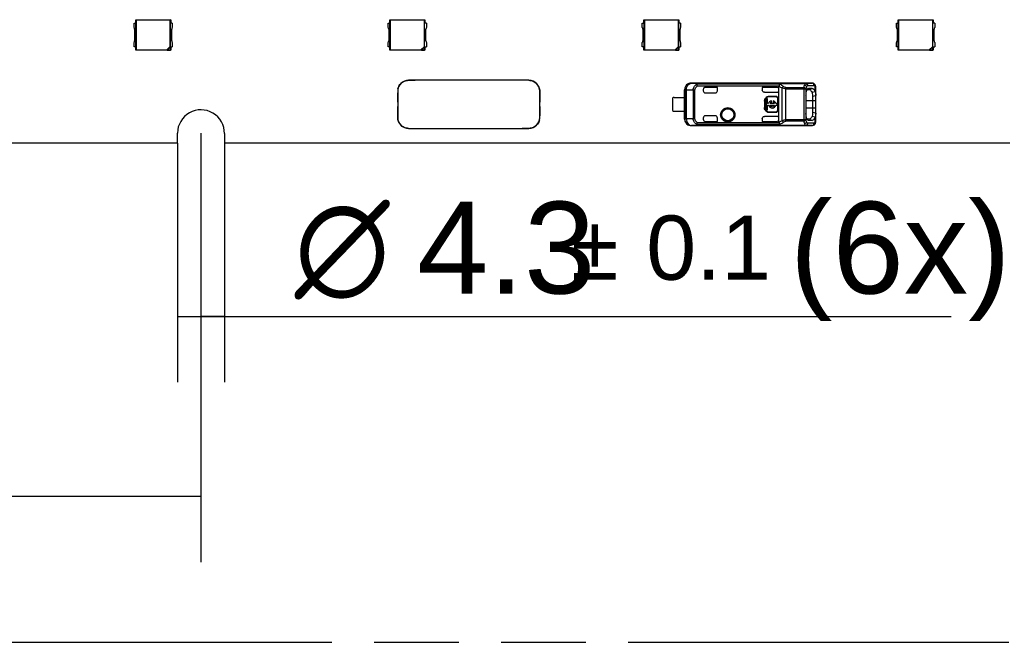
# Model space of a CAD drawing. Header units: millimetres. Extents: x 0 to 210, y 0 to 297.
# Tile 8 of 42: x 114 to 136, y 133 to 147. Entities that reach past the tile are written whole.
import ezdxf
from ezdxf.enums import TextEntityAlignment as Align

# ---------------------------------------------------------------- set-up
doc = ezdxf.new("R2010")
doc.units = ezdxf.units.MM
doc.header["$LTSCALE"] = 19.36
doc.linetypes.add('PHANTOM', pattern=[0.8, 0.45, -0.05, 0.1, -0.05, 0.1, -0.05])
doc.layers.get('0').update_dxf_attribs({"linetype": 'CONTINUOUS'})
doc.layers.add('DEFAULT_3', color=7, linetype='PHANTOM')
doc.layers.add('Z_DIM_2D', color=7, linetype='CONTINUOUS')
doc.styles.add('TEXTSTYLE_3', font='helveticaneueltw1g-ltcn.otf')
doc.styles.add('TEXTSTYLE_4', font='gdt', dxfattribs={"width": 0.7})
doc.dimstyles.new('DIMSTYLE_1', dxfattribs={"dimtxt": 2.1, "dimasz": 3.5, "dimexe": 1.5, "dimexo": 0, "dimgap": 0.525, "dimtad": 1, "dimdec": 3, "dimlfac": 4, "dimdsep": 46, "dimtxsty": 'TEXTSTYLE_3', "dimblk": '_FILLED', "dimblk1": '_FILLED', "dimblk2": '_FILLED', "dimcen": 0.09, "dimclrt": 5, "dimazin": 2, "dimtol": 1, "dimtp": 0.2, "dimtm": 0.2, "dimtfac": 1, "dimtdec": 3, "dimtofl": 0, "dimtmove": 0, "dimatfit": 3, "dimldrblk": '_FILLED', "dimfxl": 0, "dimtolj": 1, "dimarcsym": 0})
doc.dimstyles.new('DIMSTYLE_4', dxfattribs={"dimtxt": 2.1, "dimasz": 3.5, "dimexe": 1.5, "dimexo": 0, "dimgap": 0.525, "dimtad": 1, "dimdec": 3, "dimlfac": 4, "dimdsep": 46, "dimtxsty": 'TEXTSTYLE_3', "dimblk": '_FILLED', "dimblk1": '_FILLED', "dimblk2": '_FILLED', "dimcen": 0.09, "dimclrt": 5, "dimazin": 2, "dimtol": 1, "dimtp": 0.1, "dimtm": 0.1, "dimtfac": 1, "dimtdec": 3, "dimtofl": 0, "dimtmove": 0, "dimatfit": 3, "dimldrblk": '_FILLED', "dimfxl": 0, "dimtolj": 1, "dimarcsym": 0})

# ---------------------------------------------------------------- blocks, each defined once
blk = doc.blocks.new('*D5')
at = {"layer": 'Z_DIM_2D', "color": 2, "linetype": 'Continuous', "transparency": 16777216}
for p, q in [((86.55, 144.323), (86.55, 134.517)), ((117.8, 144.323), (117.8, 134.517)), ((86.55, 136.017), (102.175, 136.017)), ((117.8, 136.017), (102.175, 136.017))]:
    blk.add_line(p, q, dxfattribs=at)
at = {"layer": 'Z_DIM_2D', "color": 5, "linetype": 'Continuous', "transparency": 16777216}
for s, height, style, p in [('125', 2.1, 'TEXTSTYLE_3', (100.083, 136.542)), ('`', 1.47, 'TEXTSTYLE_4', (103.057, 136.857)), ('0.2', 1.47, 'TEXTSTYLE_3', (105.148, 136.857))]:
    blk.add_text(s, height=height, dxfattribs=dict(at, style=style)).set_placement(p, align=Align.CENTER)
blk = doc.blocks.new('_FILLED')
at = {"color": 0, "linetype": 'ByBlock'}
blk.add_solid([(0, 0), (-1, 0.125), (-1, -0.125)], dxfattribs=at)
blk = doc.blocks.new('_NONE')
blk = doc.blocks.new('*D9')
at = {"layer": 'Z_DIM_2D', "color": 2, "linetype": 'Continuous', "transparency": 16777216}
for p, q in [((117.26, 144.098), (117.26, 138.633)), ((118.335, 144.098), (118.335, 138.633)), ((117.26, 140.133), (117.798, 140.133)), ((118.335, 140.133), (117.798, 140.133)), ((117.798, 140.133), (134.959, 140.133))]:
    blk.add_line(p, q, dxfattribs=at)
at = {"layer": 'Z_DIM_2D', "color": 5, "linetype": 'Continuous', "transparency": 16777216}
for s, height, style, p in [('4.3', 2.1, 'TEXTSTYLE_3', (122.744, 140.658)), (' (6x)', 2.1, 'TEXTSTYLE_3', (130.454, 140.658)), ('`', 1.47, 'TEXTSTYLE_4', (126.27, 140.973)), ('0.1', 1.47, 'TEXTSTYLE_3', (127.985, 140.973)), ('n', 2.1, 'TEXTSTYLE_4', (119.944, 140.658))]:
    blk.add_text(s, height=height, dxfattribs=dict(at, style=style)).set_placement(p)

msp = doc.modelspace()

# ---------------------------------------------------------------- linework, layer by layer
at = {"color": 6, "linetype": 'Continuous'}
for p, q in [((116.27015, 146.8446), (116.31093, 146.8446)), ((116.27015, 146.74034), (116.27015, 146.8446)), ((116.30765, 146.9221), (117.10765, 146.9221)), ((116.30765, 146.9221), (116.31617, 146.91359)), ((116.30765, 146.8446), (116.30765, 146.9221)), ((116.31093, 146.2996), (116.31093, 146.8446)), ((117.09913, 146.91359), (116.31617, 146.91359)), ((116.31617, 146.91359), (116.31617, 146.23062)), ((117.10765, 146.9221), (117.09913, 146.91359)), ((117.09913, 146.30955), (117.09913, 146.91359)), ((117.10437, 146.2996), (117.10437, 146.8446)), ((117.14515, 146.8446), (117.10601, 146.8446)), ((117.10765, 146.9221), (117.10765, 146.8446)), ((117.14515, 146.8446), (117.14515, 146.74034)), ((122.08265, 146.8446), (122.12343, 146.8446)), ((122.08265, 146.74034), (122.08265, 146.8446)), ((122.12015, 146.9221), (122.92015, 146.9221)), ((122.12015, 146.9221), (122.12867, 146.91359)), ((122.12015, 146.8446), (122.12015, 146.9221)), ((122.12343, 146.2996), (122.12343, 146.8446)), ((122.91163, 146.91359), (122.12867, 146.91359)), ((122.12867, 146.91359), (122.12867, 146.23062)), ((122.92015, 146.9221), (122.91163, 146.91359)), ((122.91163, 146.30955), (122.91163, 146.91359)), ((122.91687, 146.2996), (122.91687, 146.8446)), ((122.95765, 146.8446), (122.91851, 146.8446)), ((122.92015, 146.9221), (122.92015, 146.8446)), ((122.95765, 146.8446), (122.95765, 146.74034)), ((127.89515, 146.8446), (127.93593, 146.8446)), ((127.89515, 146.74034), (127.89515, 146.8446)), ((127.93265, 146.9221), (128.73265, 146.9221)), ((127.93265, 146.9221), (127.94117, 146.91359)), ((127.93265, 146.8446), (127.93265, 146.9221)), ((127.93593, 146.2996), (127.93593, 146.8446)), ((128.72413, 146.91359), (127.94117, 146.91359)), ((127.94117, 146.91359), (127.94117, 146.23062)), ((128.73265, 146.9221), (128.72413, 146.91359)), ((128.72413, 146.30955), (128.72413, 146.91359)), ((128.72937, 146.2996), (128.72937, 146.8446)), ((128.77015, 146.8446), (128.73101, 146.8446)), ((128.73265, 146.9221), (128.73265, 146.8446)), ((128.77015, 146.8446), (128.77015, 146.74034)), ((133.70765, 146.8446), (133.74843, 146.8446)), ((133.70765, 146.74034), (133.70765, 146.8446)), ((133.74515, 146.9221), (134.54515, 146.9221)), ((133.74515, 146.9221), (133.75367, 146.91359)), ((133.74515, 146.8446), (133.74515, 146.9221)), ((133.74843, 146.2996), (133.74843, 146.8446)), ((134.53663, 146.91359), (133.75367, 146.91359)), ((133.75367, 146.91359), (133.75367, 146.23062)), ((134.54515, 146.9221), (134.53663, 146.91359)), ((134.53663, 146.30955), (134.53663, 146.91359)), ((134.54187, 146.2996), (134.54187, 146.8446)), ((134.58265, 146.8446), (134.54351, 146.8446)), ((134.54515, 146.9221), (134.54515, 146.8446)), ((134.58265, 146.8446), (134.58265, 146.74034)), ((116.28265, 146.70727), (116.28265, 146.43693)), ((117.13265, 146.43693), (117.13265, 146.70727)), ((122.09515, 146.70727), (122.09515, 146.43693)), ((122.94515, 146.43693), (122.94515, 146.70727)), ((127.90765, 146.70727), (127.90765, 146.43693)), ((128.75765, 146.43693), (128.75765, 146.70727)), ((133.72015, 146.70727), (133.72015, 146.43693)), ((134.57015, 146.43693), (134.57015, 146.70727)), ((116.27015, 146.2996), (116.27015, 146.40386)), ((117.14515, 146.40386), (117.14515, 146.2996)), ((122.08265, 146.2996), (122.08265, 146.40386)), ((122.95765, 146.40386), (122.95765, 146.2996)), ((127.89515, 146.2996), (127.89515, 146.40386)), ((128.77015, 146.40386), (128.77015, 146.2996)), ((133.70765, 146.2996), (133.70765, 146.40386)), ((134.58265, 146.40386), (134.58265, 146.2996)), ((116.31093, 146.2996), (116.27015, 146.2996)), ((116.30765, 146.2221), (116.30765, 146.2996)), ((116.31617, 146.23062), (116.30765, 146.2221)), ((117.10765, 146.2221), (116.30765, 146.2221)), ((116.31617, 146.23062), (117.01839, 146.23062)), ((117.01839, 146.23062), (117.09913, 146.31137)), ((117.02823, 146.228), (117.01839, 146.23062)), ((117.02823, 146.228), (117.10175, 146.30152)), ((117.02823, 146.228), (117.10175, 146.228)), ((117.09913, 146.30955), (117.10175, 146.30334)), ((117.10175, 146.228), (117.10175, 146.30152)), ((117.10765, 146.2221), (117.10175, 146.228)), ((117.10601, 146.2996), (117.14515, 146.2996)), ((117.10765, 146.2996), (117.10765, 146.2221)), ((122.12343, 146.2996), (122.08265, 146.2996)), ((122.12015, 146.2221), (122.12015, 146.2996)), ((122.12867, 146.23062), (122.12015, 146.2221)), ((122.92015, 146.2221), (122.12015, 146.2221)), ((122.12867, 146.23062), (122.83089, 146.23062)), ((122.83089, 146.23062), (122.91163, 146.31137)), ((122.84073, 146.228), (122.83089, 146.23062)), ((122.84073, 146.228), (122.91425, 146.30152)), ((122.84073, 146.228), (122.91425, 146.228)), ((122.91163, 146.30955), (122.91425, 146.30334)), ((122.91425, 146.228), (122.91425, 146.30152)), ((122.92015, 146.2221), (122.91425, 146.228)), ((122.91851, 146.2996), (122.95765, 146.2996)), ((122.92015, 146.2996), (122.92015, 146.2221)), ((127.93593, 146.2996), (127.89515, 146.2996)), ((127.93265, 146.2221), (127.93265, 146.2996)), ((127.94117, 146.23062), (127.93265, 146.2221)), ((128.73265, 146.2221), (127.93265, 146.2221)), ((127.94117, 146.23062), (128.64339, 146.23062)), ((128.64339, 146.23062), (128.72413, 146.31137)), ((128.65323, 146.228), (128.64339, 146.23062)), ((128.65323, 146.228), (128.72675, 146.30152)), ((128.65323, 146.228), (128.72675, 146.228)), ((128.72413, 146.30955), (128.72675, 146.30334)), ((128.72675, 146.228), (128.72675, 146.30152)), ((128.73265, 146.2221), (128.72675, 146.228)), ((128.73101, 146.2996), (128.77015, 146.2996)), ((128.73265, 146.2996), (128.73265, 146.2221)), ((133.74843, 146.2996), (133.70765, 146.2996)), ((133.74515, 146.2221), (133.74515, 146.2996)), ((133.75367, 146.23062), (133.74515, 146.2221)), ((134.54515, 146.2221), (133.74515, 146.2221)), ((133.75367, 146.23062), (134.45589, 146.23062)), ((134.45589, 146.23062), (134.53663, 146.31137)), ((134.46573, 146.228), (134.45589, 146.23062)), ((134.46573, 146.228), (134.53925, 146.30152)), ((134.46573, 146.228), (134.53925, 146.228)), ((134.53663, 146.30955), (134.53925, 146.30334)), ((134.53925, 146.228), (134.53925, 146.30152)), ((134.54515, 146.2221), (134.53925, 146.228)), ((134.54351, 146.2996), (134.58265, 146.2996)), ((134.54515, 146.2996), (134.54515, 146.2221)), ((125.30013, 145.53553), (122.70104, 145.53553)), ((128.86263, 144.65017), (128.86263, 145.32102)), ((128.86679, 145.32102), (128.86679, 144.65017)), ((131.37513, 145.47309), (129.01288, 145.47309)), ((129.01704, 145.46893), (129.01288, 145.47309)), ((129.18457, 145.46719), (131.63165, 145.46719)), ((129.28763, 145.32447), (129.28763, 145.29809)), ((129.61263, 145.37447), (129.33763, 145.37447)), ((129.61263, 145.29809), (129.61263, 145.37447)), ((130.97096, 145.37447), (130.63763, 145.37447)), ((130.63763, 145.37447), (130.63763, 145.31315)), ((130.68765, 145.26313), (130.97096, 145.26313)), ((131.02096, 144.57614), (131.02096, 145.39504)), ((131.77703, 145.47067), (131.37513, 145.47067)), ((131.3764, 145.47068), (131.37555, 145.47068)), ((131.6639, 145.32594), (131.70562, 145.32631)), ((131.67945, 145.41839), (131.82404, 145.4198)), ((131.68804, 145.35032), (131.69439, 145.35157)), ((131.77619, 145.35189), (131.69433, 145.35124)), ((131.84749, 145.27295), (131.77687, 145.2546)), ((131.83984, 145.44187), (131.83416, 145.44758)), ((131.84802, 145.43101), (131.83984, 145.44187)), ((131.86263, 145.37167), (131.86254, 145.3774)), ((131.86263, 144.59943), (131.86263, 145.37176)), ((128.58763, 145.12934), (128.58763, 144.84184)), ((128.62513, 145.14184), (128.86317, 145.14184)), ((129.33763, 145.24809), (129.56262, 145.24809)), ((130.68935, 145.06059), (130.68935, 144.91059)), ((130.69596, 145.06059), (130.69596, 144.91059)), ((130.75888, 145.10909), (130.72576, 145.10909)), ((130.72576, 145.10909), (130.72576, 144.86209)), ((130.75888, 145.00215), (130.75888, 145.10909)), ((130.94596, 145.1672), (130.79596, 145.1672)), ((130.94596, 145.16059), (130.79596, 145.16059)), ((130.84647, 145.03571), (130.84647, 145.06734)), ((130.88785, 145.06734), (130.88785, 145.03571)), ((130.99596, 144.86059), (130.99596, 145.11059)), ((131.00258, 144.86059), (131.00258, 145.11059)), ((131.63865, 145.19813), (131.63865, 144.77312)), ((131.78768, 145.17453), (131.86254, 145.18475)), ((131.78777, 145.17453), (131.78773, 144.79662)), ((128.62513, 144.82934), (128.86301, 144.82934)), ((130.72576, 144.86209), (130.75888, 144.86209)), ((130.78448, 145.00215), (130.75888, 145.00215)), ((130.75888, 144.96903), (130.78448, 144.96903)), ((130.75888, 144.86209), (130.75888, 144.96903)), ((130.79596, 144.81059), (130.94596, 144.81059)), ((130.9188, 145.00215), (130.81553, 145.00215)), ((130.81553, 144.96903), (130.9188, 144.96903)), ((130.97576, 145.00215), (130.94985, 145.00215)), ((130.94985, 144.96903), (130.97576, 144.96903)), ((130.97576, 144.96903), (130.97576, 145.00215)), ((129.28763, 144.67309), (129.28763, 144.64672)), ((129.56262, 144.72309), (129.33763, 144.72309)), ((129.33763, 144.59672), (129.61263, 144.59672)), ((129.61263, 144.59672), (129.61263, 144.67309)), ((130.63763, 144.65803), (130.63763, 144.59672)), ((130.63763, 144.59672), (130.97091, 144.59672)), ((130.97096, 144.70806), (130.68765, 144.70806)), ((130.79596, 144.80398), (130.94596, 144.80398)), ((131.70561, 144.64488), (131.66427, 144.64524)), ((131.69457, 144.61959), (131.68849, 144.62073)), ((131.68892, 144.62193), (131.69436, 144.61995)), ((131.69436, 144.61995), (131.77632, 144.61929)), ((131.77692, 144.71675), (131.84753, 144.6984)), ((131.86255, 144.78642), (131.78764, 144.79664)), ((131.86111, 144.57716), (131.86246, 144.5916)), ((131.86246, 144.5916), (131.86263, 144.59945)), ((122.55013, 144.43553), (125.14921, 144.43553)), ((129.0128, 144.49809), (131.37513, 144.49809)), ((131.63166, 144.504), (129.18457, 144.504)), ((131.02096, 144.57614), (131.02132, 144.57154)), ((131.37513, 144.50051), (131.77702, 144.50051)), ((131.63166, 144.50428), (131.63166, 144.504)), ((131.82404, 144.55138), (131.67944, 144.5528)), ((131.83414, 144.5236), (131.83865, 144.52803)), ((117.26043, 144.09803), (117.26265, 144.32825)), ((118.3376, 144.31783), (118.33548, 144.09803)), ((117.26043, 144.09803), (102.71048, 144.09803)), ((136.30013, 144.09803), (118.33548, 144.09803))]:
    msp.add_line(p, q, dxfattribs=at)
at = {"color": 7, "linetype": 'Continuous'}
for p, q in [((122.70104, 145.53553), (122.55013, 145.53553)), ((122.30013, 145.28553), (122.30013, 144.68553)), ((125.55013, 144.68553), (125.55013, 145.28553)), ((131.6328, 145.46709), (131.63072, 145.4669)), ((131.6334, 145.46413), (131.63167, 145.46579)), ((131.63918, 145.46458), (131.64222, 145.46377)), ((131.64222, 145.46377), (131.6446, 145.4629)), ((131.6446, 145.4629), (131.6477, 145.46162)), ((125.14921, 144.43553), (125.30013, 144.43553))]:
    msp.add_line(p, q, dxfattribs=at)
at = {"color": 9, "linetype": 'Continuous'}
for p, q in [((128.86679, 145.32102), (128.86263, 145.32102)), ((128.86679, 145.31894), (129.09572, 145.31732)), ((128.90187, 144.65305), (128.90187, 145.31813)), ((129.01704, 145.46893), (129.18457, 145.46719)), ((129.05742, 145.31813), (129.05742, 144.65305)), ((129.09572, 144.65386), (129.09572, 145.31732)), ((129.13119, 145.44093), (129.15262, 145.39965)), ((131.03584, 145.44444), (129.15262, 145.44444)), ((129.15262, 145.39965), (129.15262, 145.44444)), ((131.02132, 145.39965), (129.15262, 145.39965)), ((129.18458, 145.46719), (129.18458, 145.46588)), ((129.18458, 145.46588), (131.63167, 145.46588)), ((131.09167, 144.61231), (131.09167, 145.35887)), ((131.17664, 144.60024), (131.17664, 145.37093)), ((131.17664, 145.33951), (131.63359, 145.3395)), ((131.17666, 145.37093), (131.58661, 145.37093)), ((131.58661, 145.37093), (131.58661, 144.60024)), ((131.63165, 145.46719), (131.77703, 145.47067)), ((131.63359, 145.3395), (131.63359, 144.63167)), ((131.70562, 145.32631), (131.77619, 145.35189)), ((131.83415, 145.44759), (131.8342, 145.44755)), ((131.84758, 145.27223), (131.84758, 145.41053)), ((130.68935, 145.06059), (130.69596, 145.06059)), ((130.79596, 145.16059), (130.79596, 145.1672)), ((130.94596, 145.1672), (130.94596, 145.16059)), ((130.99596, 145.11059), (131.00258, 145.11059)), ((131.63865, 145.07309), (131.86263, 145.07309)), ((130.69596, 144.91059), (130.68935, 144.91059)), ((130.79596, 144.80398), (130.79596, 144.81059)), ((130.94596, 144.81059), (130.94596, 144.80398)), ((131.00258, 144.86059), (130.99596, 144.86059)), ((131.86263, 144.89809), (131.63865, 144.89809)), ((128.86263, 144.65017), (128.86679, 144.65017)), ((129.09572, 144.65386), (128.86679, 144.65225)), ((131.63359, 144.63167), (131.17664, 144.63167)), ((131.58661, 144.60024), (131.17665, 144.60024)), ((131.77632, 144.61929), (131.70561, 144.64488)), ((131.84758, 144.56066), (131.84758, 144.69893)), ((129.0128, 144.49809), (129.01696, 144.50226)), ((129.18457, 144.504), (129.01696, 144.50226)), ((129.15262, 144.57154), (129.13119, 144.53025)), ((129.15262, 144.57154), (131.02132, 144.57154)), ((129.15262, 144.52675), (129.15262, 144.57154)), ((131.03613, 144.52675), (129.15262, 144.52675)), ((131.63167, 144.50531), (129.18458, 144.50531)), ((129.18458, 144.50531), (129.18458, 144.504)), ((131.63173, 144.50421), (131.63166, 144.50428)), ((131.77702, 144.50051), (131.63166, 144.504)), ((131.83413, 144.52358), (131.83421, 144.52365))]:
    msp.add_line(p, q, dxfattribs=at)
at = {"color": 6, "linetype": 'Continuous'}
for points in [[(131.86254, 145.3774), (131.86139, 145.39199), (131.85875, 145.40577), (131.85434, 145.41884), (131.84802, 145.43101)], [(131.63209, 144.50407), (131.63314, 144.50408), (131.635, 144.50416), (131.6368, 144.50431), (131.63857, 144.50452), (131.6404, 144.50481), (131.64223, 144.50516), (131.64408, 144.5056), (131.64592, 144.50611), (131.64778, 144.5067), (131.64964, 144.50737), (131.65151, 144.50814), (131.65339, 144.509), (131.65527, 144.50995), (131.65715, 144.51101), (131.65856, 144.51187)], [(131.83865, 144.52803), (131.84709, 144.53872), (131.85361, 144.55066), (131.85824, 144.56353), (131.86111, 144.57716)]]:
    msp.add_lwpolyline(points, dxfattribs=at)
at = {"color": 9, "linetype": 'Continuous'}
msp.add_lwpolyline([(131.63166, 144.50531), (131.63164, 144.50516), (131.63163, 144.50503), (131.63164, 144.5049), (131.63164, 144.50479), (131.63157, 144.50469), (131.63153, 144.5046), (131.63163, 144.50452), (131.63175, 144.50444), (131.63178, 144.50431), (131.63177, 144.50421), (131.63173, 144.50421)], dxfattribs=at)
for radius in [0.14645, 0.13807]:
    msp.add_circle((129.85013, 144.74809), radius, dxfattribs=at)
at = {"color": 6, "linetype": 'Continuous'}
for centre, radius, start, end in [((116.23265, 146.70727), 0.05, 0, 41.409622), ((117.18265, 146.70727), 0.05, 138.590378, 180), ((122.04515, 146.70727), 0.05, 0, 41.409622), ((122.99515, 146.70727), 0.05, 138.590378, 180), ((127.85765, 146.70727), 0.05, 0, 41.409622), ((128.80765, 146.70727), 0.05, 138.590378, 180), ((133.67015, 146.70727), 0.05, 0, 41.409622), ((134.62015, 146.70727), 0.05, 138.590378, 180), ((116.23265, 146.43693), 0.05, 318.590378, 360), ((117.18265, 146.43693), 0.05, 180, 221.409622), ((122.04515, 146.43693), 0.05, 318.590378, 360), ((122.99515, 146.43693), 0.05, 180, 221.409622), ((127.85765, 146.43693), 0.05, 318.590378, 360), ((128.80765, 146.43693), 0.05, 180, 221.409622), ((133.67015, 146.43693), 0.05, 318.590378, 360), ((134.62015, 146.43693), 0.05, 180, 221.409622), ((129.33763, 145.32446), 0.05001, 90.006822, 179.993527), ((129.33763, 145.29809), 0.05, 180, 270), ((130.97096, 145.32446), 0.05001, 0.006371, 89.993165), ((131.05054, 145.39507), 0.02957, 171.098582, 180.062471), ((131.77772, 145.39383), 0.07685, 82.65747, 89.953391), ((128.62513, 145.07934), 0.0625, 90, 126.869898), ((130.7961, 145.06048), 0.10011, 90.077555, 179.921344), ((130.79605, 145.06052), 0.10668, 90.048173, 144.138921), ((130.86716, 144.98559), 0.08432, 104.204189, 168.672739), ((130.86716, 144.98559), 0.05423, 112.431983, 162.215345), ((130.86716, 144.98559), 0.08432, 11.327261, 75.795811), ((130.86716, 144.98559), 0.05423, 17.784655, 67.568017), ((130.94589, 145.11052), 0.05668, 0.069695, 89.930305), ((130.94596, 145.11059), 0.05, 0, 90), ((117.80013, 144.32304), 0.5375, 359.443816, 179.44493), ((128.62513, 144.89184), 0.0625, 233.130102, 270), ((130.79605, 144.91066), 0.10668, 207.092865, 269.952035), ((130.79649, 144.91112), 0.10067, 215.878028, 224.7585), ((130.86716, 144.98559), 0.08432, 191.327261, 348.672739), ((130.86716, 144.98559), 0.05423, 197.784655, 342.215345), ((130.94589, 144.86066), 0.05668, 270.069695, 359.930305), ((130.94596, 144.86059), 0.05, 270, 360), ((129.01274, 144.64812), 0.15012, 180.014677, 187.537667), ((129.0168, 144.65225), 0.15001, 180.003333, 270.059829), ((129.33763, 144.67309), 0.05, 90, 180), ((129.33763, 144.64672), 0.05001, 180.006473, 269.993178), ((130.97097, 144.64672), 0.05, 269.937882, 359.974477), ((130.97095, 144.65804), 0.05001, 0.008145, 89.983132), ((131.75399, 144.74876), 0.10603, 331.967632, 338.32644)]:
    msp.add_arc(centre, radius, start, end, dxfattribs=at)
at = {"color": 7, "linetype": 'Continuous'}
for centre, radius, start, end in [((122.55013, 145.28552), 0.25001, 90.016694, 179.998673), ((122.5705, 145.17704), 0.35999, 97.122662, 97.838048), ((125.30012, 145.28552), 0.25001, 0.001327, 89.998673), ((125.60889, 145.19365), 3.30932, 178.869586, 179.085997), ((126.3282, 145.17894), 4.02878, 178.484229, 178.86233), ((128.04846, 145.13337), 5.74964, 178.212041, 178.483754), ((122.53121, 145.28787), 0.23094, 166.580339, 173.811915), ((125.30843, 145.28994), 0.24073, 41.170877, 43.123089), ((125.31528, 145.29585), 0.23168, 36.666088, 41.186295), ((125.32265, 145.30141), 0.22245, 33.618903, 36.64951), ((125.32052, 145.30008), 0.22497, 27.387443, 33.599692), ((124.84436, 145.24026), 0.70639, 2.054456, 2.472378), ((131.63152, 145.42322), 0.04397, 84.421576, 89.837122), ((131.52144, 145.46534), 0.11023, 0.277864, 0.885436), ((131.62818, 145.42328), 0.04274, 79.502402, 85.324416), ((131.62742, 145.41897), 0.04711, 75.539707, 79.538654), ((131.62672, 145.41625), 0.04993, 71.95277, 75.547179), ((131.62616, 145.4145), 0.05176, 69.134847, 71.959762), ((131.62571, 145.41334), 0.05301, 47.205116, 69.134082), ((131.62945, 145.42043), 0.04505, 62.694539, 66.10244), ((131.62797, 145.41766), 0.04819, 58.234685, 62.636245), ((131.62753, 145.41545), 0.05024, 44.01175, 50.055691), ((131.63068, 145.41892), 0.04555, 43.624955, 47.162648), ((131.62547, 145.41703), 0.05318, 1.454774, 9.099052), ((129.63756, 144.98052), 7.33762, 179.578893, 180.336328), ((118.21184, 144.99054), 7.33847, 359.578957, 0.336272), ((123.00588, 144.7308), 0.70637, 182.055037, 182.471983), ((122.55013, 144.68554), 0.25001, 180.001327, 269.998673), ((125.30012, 144.68554), 0.25001, 270.01669, 359.998673), ((125.31904, 144.68319), 0.23094, 346.580864, 353.812519), ((119.79917, 144.83772), 5.75227, 358.212566, 358.484129), ((121.52052, 144.79213), 4.03032, 358.484599, 358.862634), ((122.24035, 144.77742), 3.31033, 358.86989, 359.086334), ((122.52974, 144.67098), 0.22496, 207.387547, 213.599193), ((122.5276, 144.66965), 0.22245, 213.618408, 216.649547), ((122.53497, 144.67521), 0.23168, 216.666121, 221.186044), ((122.54182, 144.68112), 0.24072, 221.170629, 223.122895), ((125.27975, 144.79404), 0.36001, 277.121527, 277.838288), ((131.6315, 144.54831), 0.04431, 270.192723, 292.477127), ((131.62165, 144.55989), 0.05735, 317.077623, 333.29499)]:
    msp.add_arc(centre, radius, start, end, dxfattribs=at)
at = {"color": 9, "linetype": 'Continuous'}
for centre, radius, start, end in [((129.0168, 145.31892), 0.15001, 89.905776, 179.994734), ((131.72322, 145.35838), 0.07427, 126.10874, 127.075701), ((131.77689, 145.42636), 0.04431, 80.332749, 89.815779), ((131.80716, 145.41781), 0.04019, 42.113988, 52.685238), ((131.62525, 144.55773), 0.05326, 310.698751, 316.145221), ((131.77689, 144.54482), 0.04431, 270.191762, 279.645622), ((131.80719, 144.55333), 0.04014, 307.740874, 312.162057)]:
    msp.add_arc(centre, radius, start, end, dxfattribs=at)
at = {"color": 6, "linetype": 'Continuous'}
for centre, major_axis, start_param, end_param in [((129.56262, 145.29809), (0.05001, 0), -1.57079633, 0), ((130.97096, 145.31314), (0, 0.05001), -3.14159265, -1.57079632), ((129.56262, 144.67309), (0.05001, 0), -0.00000029, 1.57079633)]:
    msp.add_ellipse(centre, major_axis=major_axis, ratio=0.9998477, start_param=start_param, end_param=end_param, dxfattribs=at)
at = {"color": 7, "linetype": 'Continuous'}
for points, knots in [([(122.30658, 145.34147), (122.31475, 145.37585), (122.34661, 145.44143), (122.40155, 145.48964), (122.43274, 145.50624)], [0, 0, 0, 0, 0.50002827, 1, 1, 1, 1]), ([(125.3001, 145.53553), (125.33431, 145.535), (125.40335, 145.52061), (125.46075, 145.47947), (125.48414, 145.45449)], [0, 0, 0, 0, 0.4998835, 1, 1, 1, 1]), ([(131.63072, 145.4669), (131.63105, 145.46691), (131.6318, 145.46688), (131.63176, 145.46609), (131.63197, 145.46601)], [0, 0, 0, 0, 0.59327712, 1, 1, 1, 1]), ([(131.63617, 145.46669), (131.63577, 145.46696), (131.63453, 145.46692), (131.63344, 145.4671), (131.6328, 145.46709)], [0, 0, 0, 0, 0.43511942, 1, 1, 1, 1]), ([(131.67865, 145.41719), (131.67434, 145.42739), (131.65805, 145.44334), (131.64131, 145.45687), (131.6334, 145.46413)], [0, 0, 0, 0, 0.50771251, 1, 1, 1, 1]), ([(131.63617, 145.46669), (131.63647, 145.46651), (131.63529, 145.46633), (131.63473, 145.46548), (131.63498, 145.46539)], [0, 0, 0, 0, 0.57000079, 1, 1, 1, 1]), ([(125.54368, 144.62959), (125.5355, 144.59521), (125.50364, 144.52963), (125.44871, 144.48143), (125.41752, 144.46482)], [0, 0, 0, 0, 0.50002824, 1, 1, 1, 1]), ([(122.55014, 144.43553), (122.51594, 144.43606), (122.4469, 144.45046), (122.38951, 144.49159), (122.36612, 144.51657)], [0, 0, 0, 0, 0.49988309, 1, 1, 1, 1]), ([(131.63207, 144.50407), (131.63294, 144.50408), (131.63853, 144.50489), (131.64403, 144.5061), (131.64857, 144.50752)], [0, 0, 0, 0, 0.15491287, 1, 1, 1, 1]), ([(131.65856, 144.51187), (131.65919, 144.51228), (131.66122, 144.5137), (131.66298, 144.51572), (131.66351, 144.51739)], [0, 0, 0, 0, 0.30015417, 1, 1, 1, 1]), ([(131.66351, 144.51739), (131.66369, 144.51794), (131.6639, 144.51911), (131.66377, 144.52028), (131.66364, 144.52086)], [0, 0, 0, 0, 0.49726213, 1, 1, 1, 1])]:
    msp.add_open_spline(points, degree=3, knots=knots, dxfattribs=at)
for points in [[(122.43274, 145.50624), (122.46005, 145.52078), (122.49076, 145.52945), (122.52141, 145.53367)], [(122.52586, 145.53425), (122.54659, 145.53684), (122.56754, 145.53763), (122.58842, 145.5377)], [(122.58842, 145.5377), (122.62594, 145.53781), (122.66348, 145.53695), (122.70098, 145.53553)], [(125.52027, 145.40357), (125.53553, 145.37411), (125.54358, 145.34075), (125.54729, 145.30778)], [(125.54729, 145.30778), (125.54868, 145.29547), (125.54955, 145.2831), (125.55009, 145.27073)], [(125.55029, 145.26558), (125.55155, 145.2304), (125.55054, 145.19518), (125.55008, 145.15998)], [(131.63498, 145.46539), (131.63631, 145.46489), (131.63778, 145.46486), (131.63918, 145.46458)], [(131.63579, 145.46698), (131.64417, 145.46616), (131.65258, 145.46275), (131.65923, 145.45759)], [(131.65923, 145.45759), (131.66904, 145.45), (131.67602, 145.43769), (131.67798, 145.42544)], [(122.3002, 145.13642), (122.29981, 145.17309), (122.29941, 145.20977), (122.29999, 145.24644)], [(122.30014, 145.03445), (122.3004, 145.06844), (122.30056, 145.10243), (122.3002, 145.13642)], [(125.55008, 145.15998), (125.54951, 145.11786), (125.54996, 145.07574), (125.55019, 145.03361)], [(122.29996, 144.70547), (122.2987, 144.74065), (122.29971, 144.77588), (122.30018, 144.81108)], [(122.30018, 144.81108), (122.30074, 144.8532), (122.3003, 144.89533), (122.30007, 144.93745)], [(125.55012, 144.93662), (125.54985, 144.90263), (125.54969, 144.86863), (125.55005, 144.83464)], [(125.55005, 144.83464), (125.55045, 144.79798), (125.55085, 144.7613), (125.55026, 144.72464)], [(122.30296, 144.66328), (122.30158, 144.67559), (122.3007, 144.68796), (122.30017, 144.70033)], [(122.32999, 144.56749), (122.31472, 144.59695), (122.30668, 144.63032), (122.30296, 144.66328)], [(125.26184, 144.43336), (125.22429, 144.43325), (125.18673, 144.43412), (125.1492, 144.43553)], [(125.32438, 144.43681), (125.30367, 144.43422), (125.28272, 144.43343), (125.26184, 144.43336)], [(125.41752, 144.46482), (125.39021, 144.45028), (125.3595, 144.44161), (125.32885, 144.43739)], [(131.66348, 144.51731), (131.65923, 144.51313), (131.6541, 144.50969), (131.64859, 144.50741)], [(131.67863, 144.5528), (131.67831, 144.53994), (131.67266, 144.52633), (131.66348, 144.51731)], [(131.67289, 144.53412), (131.67439, 144.53711), (131.67564, 144.54023), (131.67661, 144.54343)], [(131.67661, 144.54343), (131.67758, 144.54668), (131.67826, 144.55002), (131.6786, 144.55339)]]:
    msp.add_open_spline(points, degree=3, dxfattribs=at)
at = {"color": 6, "linetype": 'Continuous'}
for points, knots in [([(129.0136, 145.47309), (128.97519, 145.47316), (128.89491, 145.44168), (128.86263, 145.36152), (128.86263, 145.3231)], [0, 0, 0, 0, 0.4999944, 1, 1, 1, 1]), ([(129.14955, 145.46022), (129.15171, 145.46144), (129.16282, 145.4661), (129.17507, 145.46716), (129.18457, 145.46719)], [0, 0, 0, 0, 0.2070594, 1, 1, 1, 1]), ([(131.03584, 145.44444), (131.03408, 145.44207), (131.02647, 145.42812), (131.02332, 145.41232), (131.02132, 145.39965)], [0, 0, 0, 0, 0.187046, 1, 1, 1, 1]), ([(131.63851, 145.19832), (131.63862, 145.2083), (131.64021, 145.24464), (131.64589, 145.28124), (131.65482, 145.30612)], [0, 0, 0, 0, 0.27409158, 1, 1, 1, 1]), ([(131.66015, 145.31901), (131.66108, 145.32098), (131.66463, 145.32798), (131.66893, 145.33464), (131.67261, 145.33896)], [0, 0, 0, 0, 0.27682192, 1, 1, 1, 1]), ([(131.67261, 145.33896), (131.67379, 145.34034), (131.67817, 145.34503), (131.68367, 145.34885), (131.68804, 145.35034)], [0, 0, 0, 0, 0.2830325, 1, 1, 1, 1]), ([(131.70577, 145.3263), (131.71245, 145.32636), (131.73156, 145.32144), (131.75791, 145.29527), (131.77069, 145.26907), (131.77704, 145.25361)], [0, 0, 0, 0, 0.1871877, 0.53146382, 1, 1, 1, 1]), ([(131.77645, 145.35157), (131.78311, 145.35172), (131.80276, 145.34609), (131.8284, 145.31684), (131.84141, 145.28902), (131.84758, 145.27223)], [0, 0, 0, 0, 0.17842139, 0.52071129, 1, 1, 1, 1]), ([(131.83421, 145.44754), (131.82462, 145.45625), (131.80908, 145.46572), (131.79198, 145.46948), (131.78754, 145.47005)], [0, 0, 0, 0, 0.74308042, 1, 1, 1, 1]), ([(131.85241, 145.26185), (131.85455, 145.25653), (131.8619, 145.23138), (131.86262, 145.20494), (131.86263, 145.1846)], [0, 0, 0, 0, 0.21975154, 1, 1, 1, 1]), ([(131.77704, 145.25361), (131.77927, 145.24796), (131.78681, 145.22222), (131.78782, 145.19516), (131.78777, 145.17453)], [0, 0, 0, 0, 0.22756218, 1, 1, 1, 1]), ([(129.68588, 144.74809), (129.68588, 144.78993), (129.72163, 144.87658), (129.80829, 144.91234), (129.85013, 144.91234)], [0, 0, 0, 0, 0.49998874, 1, 1, 1, 1]), ([(129.85013, 144.91234), (129.89196, 144.91234), (129.97862, 144.87658), (130.01437, 144.78993), (130.01437, 144.74809)], [0, 0, 0, 0, 0.49998874, 1, 1, 1, 1]), ([(128.86392, 144.62843), (128.86856, 144.59337), (128.90485, 144.52422), (128.97824, 144.49805), (129.0136, 144.49809)], [0, 0, 0, 0, 0.50002577, 1, 1, 1, 1]), ([(128.90187, 144.65225), (128.90191, 144.63296), (128.90751, 144.59524), (128.93179, 144.54603), (128.9693, 144.51133), (129.00113, 144.50236), (129.0162, 144.50225)], [0, 0, 0, 0, 0.27964958, 0.54310948, 0.78150477, 1, 1, 1, 1]), ([(129.85013, 144.58385), (129.80829, 144.58385), (129.72164, 144.6196), (129.68588, 144.70626), (129.68588, 144.74809)], [0, 0, 0, 0, 0.49998874, 1, 1, 1, 1]), ([(130.01437, 144.74809), (130.01437, 144.70626), (129.97862, 144.6196), (129.89196, 144.58385), (129.85013, 144.58385)], [0, 0, 0, 0, 0.49998874, 1, 1, 1, 1]), ([(131.64918, 144.68321), (131.64742, 144.68995), (131.64101, 144.71957), (131.63858, 144.74998), (131.63851, 144.77331)], [0, 0, 0, 0, 0.22983521, 1, 1, 1, 1]), ([(131.67338, 144.63201), (131.67213, 144.63343), (131.66685, 144.64004), (131.6626, 144.64744), (131.65976, 144.65336)], [0, 0, 0, 0, 0.22370315, 1, 1, 1, 1]), ([(131.6885, 144.62094), (131.68717, 144.62141), (131.68141, 144.624), (131.6766, 144.62834), (131.67338, 144.63201)], [0, 0, 0, 0, 0.2242368, 1, 1, 1, 1]), ([(131.77705, 144.71759), (131.77264, 144.70676), (131.75884, 144.67617), (131.72885, 144.64468), (131.7057, 144.64488)], [0, 0, 0, 0, 0.33561149, 1, 1, 1, 1]), ([(131.84758, 144.69893), (131.84328, 144.68725), (131.8295, 144.6555), (131.80057, 144.61947), (131.77671, 144.61959)], [0, 0, 0, 0, 0.34274437, 1, 1, 1, 1]), ([(131.78773, 144.79662), (131.78765, 144.78936), (131.78662, 144.76279), (131.78309, 144.73599), (131.77705, 144.71759)], [0, 0, 0, 0, 0.27269326, 1, 1, 1, 1]), ([(131.86263, 144.78652), (131.86262, 144.77933), (131.86205, 144.75352), (131.85942, 144.72701), (131.85252, 144.7096)], [0, 0, 0, 0, 0.27726145, 1, 1, 1, 1]), ([(129.18453, 144.504), (129.17214, 144.50405), (129.1495, 144.5055), (129.13496, 144.52268), (129.13119, 144.53025)], [0, 0, 0, 0, 0.59434305, 1, 1, 1, 1]), ([(131.02132, 144.57154), (131.02274, 144.56254), (131.02621, 144.54715), (131.03213, 144.53213), (131.03613, 144.52675)], [0, 0, 0, 0, 0.57626039, 1, 1, 1, 1]), ([(131.60503, 144.54399), (131.60697, 144.53969), (131.61387, 144.52565), (131.62298, 144.51207), (131.63167, 144.50531)], [0, 0, 0, 0, 0.29988908, 1, 1, 1, 1]), ([(131.77773, 144.5005), (131.7821, 144.5005), (131.79908, 144.50192), (131.81533, 144.50919), (131.82554, 144.51658)], [0, 0, 0, 0, 0.25737031, 1, 1, 1, 1])]:
    msp.add_open_spline(points, degree=3, knots=knots, dxfattribs=at)
at = {"color": 9, "linetype": 'Continuous'}
for points, knots in [([(128.90187, 145.31894), (128.90196, 145.33824), (128.90765, 145.37597), (128.93208, 145.42519), (128.96973, 145.45987), (129.00166, 145.46882), (129.01677, 145.46893)], [0, 0, 0, 0, 0.27933378, 0.5426904, 0.78120522, 1, 1, 1, 1]), ([(129.05742, 145.31732), (129.05774, 145.34218), (129.07255, 145.39246), (129.11001, 145.42817), (129.13119, 145.44093)], [0, 0, 0, 0, 0.50140542, 1, 1, 1, 1]), ([(129.09572, 145.31732), (129.09578, 145.33452), (129.1095, 145.36922), (129.13737, 145.39139), (129.15262, 145.39965)], [0, 0, 0, 0, 0.49796006, 1, 1, 1, 1]), ([(129.13119, 145.44093), (129.13437, 145.44672), (129.1399, 145.45423), (129.14748, 145.45909), (129.14955, 145.46022)], [0, 0, 0, 0, 0.73729948, 1, 1, 1, 1]), ([(129.18458, 145.46588), (129.17557, 145.46532), (129.15815, 145.46505), (129.15312, 145.4496), (129.15262, 145.44444)], [0, 0, 0, 0, 0.63530163, 1, 1, 1, 1]), ([(131.11999, 145.3946), (131.11353, 145.3999), (131.08748, 145.41964), (131.05839, 145.43534), (131.03584, 145.44444)], [0, 0, 0, 0, 0.25572406, 1, 1, 1, 1]), ([(131.09166, 145.35887), (131.09654, 145.36955), (131.10554, 145.38248), (131.11712, 145.39251), (131.11999, 145.39459)], [0, 0, 0, 0, 0.76800927, 1, 1, 1, 1]), ([(131.17664, 145.33951), (131.16894, 145.33959), (131.1398, 145.34158), (131.11108, 145.34969), (131.09167, 145.35887)], [0, 0, 0, 0, 0.26412333, 1, 1, 1, 1]), ([(131.17666, 145.37093), (131.17111, 145.3709), (131.15031, 145.37369), (131.13173, 145.38496), (131.11999, 145.3946)], [0, 0, 0, 0, 0.2676694, 1, 1, 1, 1]), ([(131.60502, 145.42717), (131.60321, 145.42317), (131.59569, 145.4049), (131.59022, 145.38585), (131.58661, 145.37093)], [0, 0, 0, 0, 0.22280898, 1, 1, 1, 1]), ([(131.63359, 145.3395), (131.63212, 145.3432), (131.62108, 145.35943), (131.60166, 145.36824), (131.58661, 145.37092)], [0, 0, 0, 0, 0.20649819, 1, 1, 1, 1]), ([(131.60502, 145.42718), (131.61615, 145.42531), (131.63694, 145.41543), (131.64982, 145.39578), (131.652, 145.38545)], [0, 0, 0, 0, 0.51645361, 1, 1, 1, 1]), ([(131.63167, 145.46588), (131.63002, 145.4646), (131.62288, 145.45818), (131.61731, 145.45021), (131.61351, 145.44376)], [0, 0, 0, 0, 0.21814094, 1, 1, 1, 1]), ([(131.652, 145.38545), (131.65022, 145.38219), (131.64277, 145.36744), (131.6372, 145.35179), (131.63359, 145.3395)], [0, 0, 0, 0, 0.22473631, 1, 1, 1, 1]), ([(131.67844, 145.41764), (131.67603, 145.41582), (131.66541, 145.40673), (131.65718, 145.39507), (131.652, 145.38545)], [0, 0, 0, 0, 0.21665607, 1, 1, 1, 1]), ([(131.82404, 145.4198), (131.82419, 145.4314), (131.81677, 145.45506), (131.79532, 145.46818), (131.78433, 145.47004)], [0, 0, 0, 0, 0.50982998, 1, 1, 1, 1]), ([(131.84758, 145.41053), (131.84411, 145.41368), (131.83709, 145.41953), (131.82804, 145.4199), (131.82404, 145.4198)], [0, 0, 0, 0, 0.53932237, 1, 1, 1, 1]), ([(131.83699, 145.44474), (131.84301, 145.43808), (131.84807, 145.42583), (131.8479, 145.41368), (131.84757, 145.41055)], [0, 0, 0, 0, 0.74004827, 1, 1, 1, 1]), ([(131.86263, 145.37171), (131.86262, 145.37959), (131.86157, 145.39424), (131.85281, 145.4068), (131.84758, 145.41053)], [0, 0, 0, 0, 0.55095924, 1, 1, 1, 1]), ([(129.13119, 144.53025), (129.11002, 144.54302), (129.07256, 144.57873), (129.05774, 144.629), (129.05742, 144.65386)], [0, 0, 0, 0, 0.49859047, 1, 1, 1, 1]), ([(129.15262, 144.57154), (129.13731, 144.5797), (129.1094, 144.60197), (129.09592, 144.63665), (129.09572, 144.65386)], [0, 0, 0, 0, 0.50195566, 1, 1, 1, 1]), ([(131.09167, 144.61231), (131.09787, 144.61509), (131.12489, 144.626), (131.15428, 144.63166), (131.17664, 144.63167)], [0, 0, 0, 0, 0.23302047, 1, 1, 1, 1]), ([(131.09167, 144.61231), (131.09652, 144.6017), (131.1055, 144.58877), (131.11706, 144.57872), (131.11999, 144.57658)], [0, 0, 0, 0, 0.76277571, 1, 1, 1, 1]), ([(131.11999, 144.57659), (131.12371, 144.57966), (131.14013, 144.59201), (131.16082, 144.60026), (131.17665, 144.60024)], [0, 0, 0, 0, 0.23352445, 1, 1, 1, 1]), ([(131.58661, 144.60024), (131.59185, 144.60118), (131.61005, 144.60642), (131.62847, 144.61878), (131.63359, 144.63167)], [0, 0, 0, 0, 0.27740925, 1, 1, 1, 1]), ([(131.58661, 144.60024), (131.58789, 144.59493), (131.59285, 144.57583), (131.59914, 144.557), (131.60503, 144.54399)], [0, 0, 0, 0, 0.27675073, 1, 1, 1, 1]), ([(131.65201, 144.58573), (131.64983, 144.57539), (131.63695, 144.55574), (131.61616, 144.54586), (131.60503, 144.54399)], [0, 0, 0, 0, 0.48355623, 1, 1, 1, 1]), ([(131.63359, 144.63167), (131.63487, 144.62731), (131.63987, 144.61157), (131.64627, 144.59622), (131.65201, 144.58572)], [0, 0, 0, 0, 0.27541232, 1, 1, 1, 1]), ([(131.65201, 144.58572), (131.65399, 144.58205), (131.66135, 144.56974), (131.67123, 144.5588), (131.67944, 144.5528)], [0, 0, 0, 0, 0.29098891, 1, 1, 1, 1]), ([(131.84758, 144.56066), (131.8528, 144.56441), (131.86155, 144.57695), (131.86262, 144.59159), (131.86263, 144.59945)], [0, 0, 0, 0, 0.44989696, 1, 1, 1, 1]), ([(129.18458, 144.50531), (129.18184, 144.50541), (129.1734, 144.50606), (129.16448, 144.5078), (129.15975, 144.51118)], [0, 0, 0, 0, 0.32051622, 1, 1, 1, 1]), ([(131.03613, 144.52675), (131.04354, 144.52978), (131.07328, 144.54313), (131.101, 144.56099), (131.11999, 144.57659)], [0, 0, 0, 0, 0.24585685, 1, 1, 1, 1]), ([(131.78431, 144.50114), (131.79531, 144.503), (131.81677, 144.51611), (131.8242, 144.53978), (131.82404, 144.55138)], [0, 0, 0, 0, 0.49016955, 1, 1, 1, 1]), ([(131.82404, 144.55138), (131.82804, 144.55128), (131.8371, 144.55166), (131.84412, 144.55751), (131.84758, 144.56066)], [0, 0, 0, 0, 0.46060986, 1, 1, 1, 1]), ([(131.83421, 144.52365), (131.84152, 144.53031), (131.84801, 144.54375), (131.84793, 144.55717), (131.84757, 144.56064)], [0, 0, 0, 0, 0.73879709, 1, 1, 1, 1])]:
    msp.add_open_spline(points, degree=3, knots=knots, dxfattribs=at)
for points in [[(129.15262, 145.44444), (129.14539, 145.44474), (129.13794, 145.44356), (129.13119, 145.44093)], [(131.02096, 145.39504), (131.04571, 145.38564), (131.0697, 145.37365), (131.09167, 145.35887)], [(131.61351, 145.44376), (131.61036, 145.43841), (131.60757, 145.43284), (131.60502, 145.42717)], [(131.80568, 145.4583), (131.81475, 145.45829), (131.82431, 145.45527), (131.83152, 145.44978)], [(131.09167, 144.61231), (131.0697, 144.59753), (131.04571, 144.58554), (131.02097, 144.57614)], [(129.13119, 144.53025), (129.13794, 144.52763), (129.14539, 144.52645), (129.15262, 144.52675)], [(129.15975, 144.51118), (129.15531, 144.51477), (129.15331, 144.52108), (129.15262, 144.52675)], [(131.63167, 144.50531), (131.64189, 144.5061), (131.6522, 144.51067), (131.65997, 144.51736)], [(131.80565, 144.5129), (131.81483, 144.5129), (131.82451, 144.51598), (131.83176, 144.5216)]]:
    msp.add_open_spline(points, degree=3, dxfattribs=at)
at = {"color": 6, "linetype": 'Continuous'}
for points in [[(130.65228, 145.27778), (130.64326, 145.28681), (130.63783, 145.30039), (130.63763, 145.31315)], [(130.68765, 145.26313), (130.67489, 145.26313), (130.6613, 145.26876), (130.65228, 145.27778)], [(131.65482, 145.30612), (131.65639, 145.3105), (131.65816, 145.31481), (131.66015, 145.31901)], [(131.6786, 145.41779), (131.67756, 145.42969), (131.67194, 145.44175), (131.66366, 145.45036)], [(131.84758, 145.27223), (131.84936, 145.26885), (131.85099, 145.26539), (131.85241, 145.26185)], [(130.68935, 145.06059), (130.68935, 145.08247), (130.69677, 145.1053), (130.7096, 145.12302)], [(130.70104, 144.86214), (130.69347, 144.87693), (130.68935, 144.89398), (130.68935, 144.91059)], [(130.69596, 144.91059), (130.69596, 144.8901), (130.70292, 144.86872), (130.71492, 144.85212)], [(130.72501, 144.84023), (130.74305, 144.82203), (130.77033, 144.81059), (130.79596, 144.81059)], [(130.63763, 144.65803), (130.63771, 144.67079), (130.64326, 144.68438), (130.65228, 144.6934)], [(130.65228, 144.6934), (130.6613, 144.70243), (130.67489, 144.70806), (130.68765, 144.70806)], [(131.65397, 144.66741), (131.65214, 144.6726), (131.65057, 144.67789), (131.64918, 144.68321)], [(131.65976, 144.65336), (131.65757, 144.65793), (131.65565, 144.66263), (131.65397, 144.66741)], [(131.82554, 144.51658), (131.82856, 144.51877), (131.83145, 144.52114), (131.83421, 144.52365)]]:
    msp.add_open_spline(points, degree=3, dxfattribs=at)
at = {"layer": 'DEFAULT_3', "color": 91, "linetype": 'PHANTOM', "true_color": 0x80ff80}
msp.add_line((50.12864, 132.68), (150.12864, 132.68), dxfattribs=at)

# ---------------------------------------------------------------- dimensions: what is measured, and where the dimension line sits
at = {"layer": 'Z_DIM_2D', "color": 2, "linetype": 'Continuous'}
dim = msp.add_linear_dim(base=(117.80013, 136.0171), p1=(86.55013, 144.32304), p2=(117.80013, 144.32304), dimstyle='DIMSTYLE_1', override={"dimblk1": 'NONE', "dimblk2": 'NONE', "dimsah": 1}, dxfattribs=at)
dim.commit()
dim.dimension.update_dxf_attribs({"geometry": '*D5', "text_midpoint": (102.17513, 136.0171), "dimtype": 160})
dim = msp.add_linear_dim(base=(118.33548, 140.13256), p1=(117.26043, 144.09803), p2=(118.33548, 144.09803), text='%%c<> (6x)', dimstyle='DIMSTYLE_4', override={"dimblk1": 'NONE', "dimblk2": 'NONE', "dimsah": 1}, dxfattribs=at)
dim.commit()
dim.dimension.update_dxf_attribs({"geometry": '*D9', "text_midpoint": (127.45169, 140.13256), "dimtype": 160})

doc.saveas('drawing.dxf')
